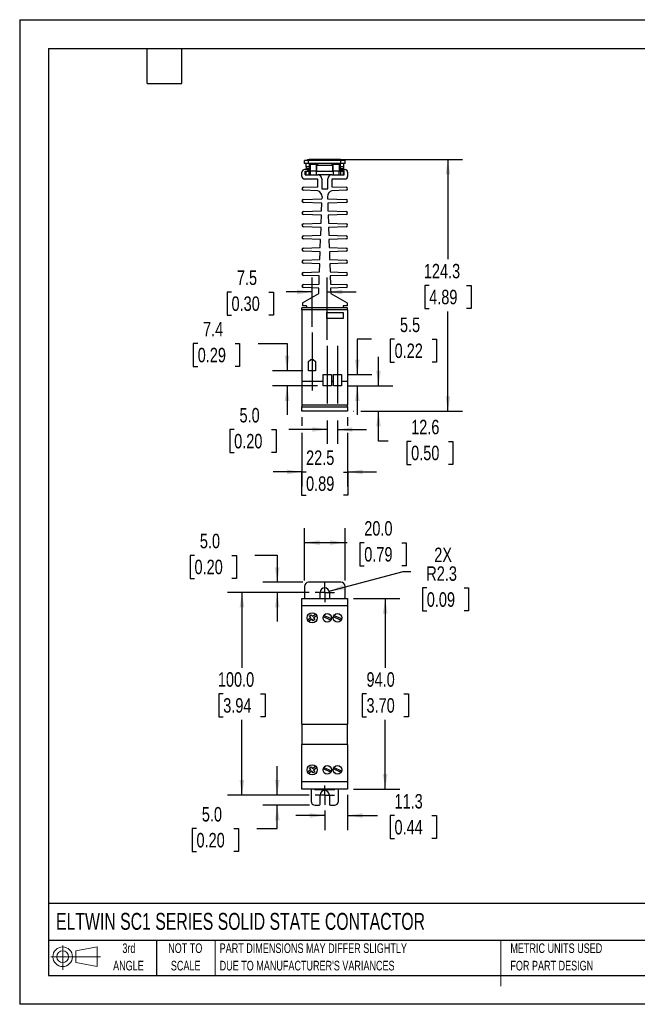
# Model space of a CAD drawing. Header units: millimetres. Extents: x 0 to 629, y 0 to 486.
# Tile 1 of 2: x 0 to 305, y 0 to 486. Entities that reach past the tile are written whole.
import ezdxf

# ---------------------------------------------------------------- set-up
doc = ezdxf.new("R2010")
doc.units = ezdxf.units.MM
doc.header["$LTSCALE"] = 2.25
doc.linetypes.add('CENTERX2', pattern=[20.32, 12.7, -2.54, 2.54, -2.54])
doc.layers.add('CENTER', color=40, linetype='CENTERX2')
doc.layers.add('SLD-DEFPOINTS', color=7, linetype='Continuous')
doc.layers.add('DIMENSIONS', color=140, linetype='Continuous', lineweight=25)
doc.layers.add('TEXT', color=140, linetype='Continuous', lineweight=25)
doc.styles.add('SLDTEXTSTYLE0', font='TXT', dxfattribs={"width": 0.7})
doc.styles.add('SLDTEXTSTYLE2', font='TXT', dxfattribs={"width": 0.75})
doc.dimstyles.new('SLDDIMSTYLE0', dxfattribs={"dimtxt": 7.14375, "dimasz": 7.4295, "dimexe": 0, "dimexo": 0.0625, "dimgap": 1.785937, "dimtad": 0, "dimtih": 1, "dimtoh": 1, "dimdec": 1, "dimrnd": 1e-09, "dimzin": 12, "dimdsep": 46, "dimtxsty": 'SLDTEXTSTYLE2', "dimsah": 1, "dimcen": 0, "dimadec": 0, "dimazin": 3, "dimtfac": 1, "dimtdec": 1, "dimtofl": 0, "dimtmove": 0, "dimatfit": 3, "dimfxl": 0, "dimfrac": 2, "dimtolj": 1, "dimtzin": 12, "dimarcsym": 0})
doc.dimstyles.new('SLDDIMSTYLE1', dxfattribs={"dimtxt": 7.14375, "dimasz": 7.4295, "dimexe": 0, "dimexo": 0.0625, "dimgap": 1.785937, "dimtad": 0, "dimtih": 1, "dimtoh": 1, "dimdec": 1, "dimrnd": 1e-09, "dimzin": 4, "dimdsep": 46, "dimtxsty": 'SLDTEXTSTYLE2', "dimsah": 1, "dimcen": 0.09, "dimadec": 0, "dimazin": 1, "dimtfac": 1, "dimtdec": 1, "dimtofl": 0, "dimtmove": 0, "dimatfit": 3, "dimfxl": 0, "dimfrac": 2, "dimtolj": 1, "dimtzin": 12, "dimarcsym": 0})
doc.dimstyles.new('SLDDIMSTYLE2', dxfattribs={"dimtxt": 7.14375, "dimasz": 7.4295, "dimexe": 0, "dimexo": 0.0625, "dimgap": 1.785937, "dimtad": 0, "dimtih": 1, "dimtoh": 1, "dimdec": 1, "dimrnd": 1e-09, "dimzin": 4, "dimdsep": 46, "dimtxsty": 'SLDTEXTSTYLE2', "dimsah": 1, "dimcen": 0.09, "dimadec": 0, "dimazin": 1, "dimtfac": 1, "dimtdec": 1, "dimtmove": 0, "dimatfit": 0, "dimfxl": 0, "dimfrac": 2, "dimtolj": 1, "dimtzin": 12, "dimarcsym": 0})
doc.dimstyles.new('SLDDIMSTYLE3', dxfattribs={"dimtxt": 7.14375, "dimasz": 7.4295, "dimexe": 0, "dimexo": 0.0625, "dimgap": 1.785937, "dimtad": 0, "dimtih": 1, "dimtoh": 1, "dimdec": 1, "dimrnd": 1e-09, "dimzin": 12, "dimdsep": 46, "dimtxsty": 'SLDTEXTSTYLE2', "dimsah": 1, "dimcen": 0.09, "dimadec": 0, "dimazin": 3, "dimtfac": 1, "dimtdec": 1, "dimtmove": 0, "dimatfit": 0, "dimfxl": 0, "dimfrac": 2, "dimtolj": 1, "dimtzin": 12, "dimarcsym": 0})
doc.dimstyles.new('SLDDIMSTYLE5', dxfattribs={"dimtxt": 7.14375, "dimasz": 7.4295, "dimexe": 0, "dimexo": 0.0625, "dimgap": 1.785937, "dimtad": 0, "dimtih": 1, "dimtoh": 1, "dimdec": 1, "dimrnd": 1e-09, "dimzin": 12, "dimdsep": 46, "dimtxsty": 'SLDTEXTSTYLE2', "dimsah": 1, "dimcen": 0.09, "dimadec": 0, "dimazin": 3, "dimtfac": 1, "dimtdec": 1, "dimtofl": 0, "dimtmove": 0, "dimatfit": 3, "dimfxl": 0, "dimfrac": 2, "dimtolj": 1, "dimtzin": 12, "dimarcsym": 0})

# ---------------------------------------------------------------- blocks, each defined once
blk = doc.blocks.new('Block11')
at = {"color": 7, "linetype": 'Continuous', "lineweight": 18}
for p, q in [((5.82, 11.95), (5.82, 0)), ((12.33, 9.38), (22.89, 11.32)), ((22.89, 11.32), (22.89, 1.65)), ((0, 6.48), (24.47, 6.48)), ((12.33, 3.59), (12.33, 9.38)), ((12.33, 3.59), (22.89, 1.65))]:
    blk.add_line(p, q, dxfattribs=at)
for radius in [4.84, 2.89]:
    blk.add_circle((5.82, 6.48), radius, dxfattribs=at)
blk = doc.blocks.new('Block12')
at = {"layer": 'SLD-DEFPOINTS'}
blk.add_blockref('Block11', (0, 0), dxfattribs=at)
blk = doc.blocks.new('SW_NOTE_0_2')
at = {"layer": 'TEXT', "color": 0, "linetype": 'CENTERX2', "lineweight": 18, "char_height": 4.7625, "attachment_point": 1, "style": 'SLDTEXTSTYLE0'}
for s, insert in [('PART DIMENSIONS MAY DIFFER SLIGHTLY', (0, 6.14)), ("DUE TO MANUFACTURER'S VARIANCES", (0, -2.46))]:
    blk.add_mtext(s, dxfattribs=dict(at, insert=insert))
blk = doc.blocks.new('SW_NOTE_0_3')
at = {"layer": 'TEXT', "color": 0, "linetype": 'CENTERX2', "lineweight": 18, "char_height": 4.762, "attachment_point": 2, "style": 'SLDTEXTSTYLE0'}
for s, insert in [('NOT TO', (11.83, 6.14)), ('SCALE', (12.05, -2.46))]:
    blk.add_mtext(s, dxfattribs=dict(at, insert=insert))
blk = doc.blocks.new('SW_NOTE_0_4')
at = {"layer": 'TEXT', "color": 0, "linetype": 'CENTERX2', "lineweight": 18, "char_height": 4.762, "attachment_point": 2, "style": 'SLDTEXTSTYLE0'}
for s, insert in [('3rd', (5.21, 6.14)), ('ANGLE', (4.99, -2.46))]:
    blk.add_mtext(s, dxfattribs=dict(at, insert=insert))
blk = doc.blocks.new('SW_NOTE_0_5')
at = {"layer": 'TEXT', "color": 0, "linetype": 'CENTERX2', "lineweight": 18, "char_height": 4.7625, "attachment_point": 1, "style": 'SLDTEXTSTYLE0'}
for s, insert in [('METRIC UNITS USED', (0, 6.14)), ('FOR PART DESIGN', (0, -2.46))]:
    blk.add_mtext(s, dxfattribs=dict(at, insert=insert))
blk = doc.blocks.new('_D')
at = {"layer": 'DIMENSIONS'}
for p, q in [((152.7, 203.81), (189.29, 213.61)), ((189.29, 213.61), (192.93, 213.61)), ((200.85, 205.42), (198.67, 205.42)), ((198.67, 205.42), (198.67, 194.08)), ((219.33, 205.42), (221.5, 205.42)), ((221.5, 205.42), (221.5, 194.08)), ((198.67, 194.08), (200.85, 194.08)), ((221.5, 194.08), (219.33, 194.08))]:
    blk.add_line(p, q, dxfattribs=at)
blk.add_solid([(152.7, 203.81), (160.17, 204.62), (159.58, 206.83)], dxfattribs=at)
at = {"layer": 'DIMENSIONS', "char_height": 7.144, "attachment_point": 1, "style": 'SLDTEXTSTYLE2'}
for s, insert in [('2X', (204.55, 225.32)), ('R2.3', (200.6, 216.08)), ('0.09', (200.85, 203.29))]:
    blk.add_mtext(s, dxfattribs=dict(at, insert=insert))
blk = doc.blocks.new('_D_1')
at = {"layer": 'DIMENSIONS'}
for p, q in [((140.53, 209.08), (140.53, 234.93)), ((160.53, 209.08), (160.53, 234.93)), ((140.53, 227.79), (160.53, 227.79)), ((160.53, 227.79), (161.57, 227.79)), ((170.01, 227.73), (167.84, 227.73)), ((167.84, 227.73), (167.84, 216.39)), ((188.49, 227.73), (190.66, 227.73)), ((190.66, 227.73), (190.66, 216.39)), ((167.84, 216.39), (170.01, 216.39)), ((190.66, 216.39), (188.49, 216.39))]:
    blk.add_line(p, q, dxfattribs=at)
for points in [[(140.53, 227.79), (147.96, 226.65), (147.96, 228.93)], [(160.53, 227.79), (153.1, 228.93), (153.1, 226.65)]]:
    blk.add_solid(points, dxfattribs=at)
at = {"layer": 'DIMENSIONS', "char_height": 7.144, "attachment_point": 1, "style": 'SLDTEXTSTYLE2'}
for s, insert in [('20.0', (170.01, 238.39)), ('0.79', (170.01, 225.6))]:
    blk.add_mtext(s, dxfattribs=dict(at, insert=insert))
blk = doc.blocks.new('_D_2')
at = {"layer": 'DIMENSIONS'}
for p, q in [((86.26, 221.49), (84.08, 221.49)), ((84.08, 221.49), (84.08, 210.15)), ((104.73, 221.49), (106.91, 221.49)), ((106.91, 221.49), (106.91, 210.15)), ((116.07, 221.55), (127.09, 221.55)), ((127.09, 221.55), (127.09, 208.22)), ((84.08, 210.15), (86.26, 210.15)), ((106.91, 210.15), (104.73, 210.15)), ((139.67, 208.22), (119.94, 208.22)), ((142.88, 203.22), (119.94, 203.22)), ((127.09, 203.22), (127.09, 188.94))]:
    blk.add_line(p, q, dxfattribs=at)
for points in [[(127.09, 208.22), (128.23, 215.65), (125.95, 215.65)], [(127.09, 203.22), (125.95, 195.79), (128.23, 195.79)]]:
    blk.add_solid(points, dxfattribs=at)
at = {"layer": 'DIMENSIONS', "char_height": 7.144, "attachment_point": 1, "style": 'SLDTEXTSTYLE2'}
for s, insert in [('5.0', (88.9, 232.15)), ('0.20', (86.26, 219.36))]:
    blk.add_mtext(s, dxfattribs=dict(at, insert=insert))
blk = doc.blocks.new('_D_3')
at = {"layer": 'DIMENSIONS'}
for p, q in [((142.88, 203.22), (102.51, 203.22)), ((109.66, 203.22), (109.66, 166.07)), ((100.42, 153.17), (98.24, 153.17)), ((98.24, 153.17), (98.24, 141.83)), ((118.89, 153.17), (121.07, 153.17)), ((121.07, 153.17), (121.07, 141.83)), ((98.24, 141.83), (100.42, 141.83)), ((121.07, 141.83), (118.89, 141.83)), ((109.66, 103.22), (109.66, 140.38)), ((142.88, 103.22), (102.51, 103.22))]:
    blk.add_line(p, q, dxfattribs=at)
for points in [[(109.66, 203.22), (108.51, 195.79), (110.8, 195.79)], [(109.66, 103.22), (110.8, 110.65), (108.51, 110.65)]]:
    blk.add_solid(points, dxfattribs=at)
at = {"layer": 'DIMENSIONS', "char_height": 7.144, "attachment_point": 1, "style": 'SLDTEXTSTYLE2'}
for s, insert in [('100.0', (97.78, 163.83)), ('3.94', (100.42, 151.04))]:
    blk.add_mtext(s, dxfattribs=dict(at, insert=insert))
blk = doc.blocks.new('_D_4')
at = {"layer": 'DIMENSIONS'}
for p, q in [((127.09, 103.22), (127.09, 117.51)), ((142.88, 103.22), (119.94, 103.22)), ((142.92, 98.22), (119.94, 98.22)), ((127.09, 86.74), (127.09, 98.22)), ((87.23, 86.69), (85.06, 86.69)), ((85.06, 86.69), (85.06, 75.35)), ((105.71, 86.69), (107.89, 86.69)), ((107.89, 86.69), (107.89, 75.35)), ((117.05, 86.74), (127.09, 86.74)), ((85.06, 75.35), (87.23, 75.35)), ((107.89, 75.35), (105.71, 75.35))]:
    blk.add_line(p, q, dxfattribs=at)
for points in [[(127.09, 103.22), (128.23, 110.65), (125.95, 110.65)], [(127.09, 98.22), (125.95, 90.79), (128.23, 90.79)]]:
    blk.add_solid(points, dxfattribs=at)
at = {"layer": 'DIMENSIONS', "char_height": 7.144, "attachment_point": 1, "style": 'SLDTEXTSTYLE2'}
for s, insert in [('5.0', (89.87, 97.35)), ('0.20', (87.23, 84.56))]:
    blk.add_mtext(s, dxfattribs=dict(at, insert=insert))
blk = doc.blocks.new('_D_5')
at = {"layer": 'DIMENSIONS'}
for p, q in [((161.78, 103.37), (161.78, 86)), ((150.53, 93.14), (136.24, 93.14)), ((150.53, 95.58), (150.53, 86)), ((161.78, 93.14), (176.49, 93.14)), ((184.93, 93.09), (182.75, 93.09)), ((182.75, 93.09), (182.75, 81.75)), ((203.4, 93.09), (205.58, 93.09)), ((205.58, 93.09), (205.58, 81.75)), ((182.75, 81.75), (184.93, 81.75)), ((205.58, 81.75), (203.4, 81.75))]:
    blk.add_line(p, q, dxfattribs=at)
for points in [[(150.53, 93.14), (143.1, 94.29), (143.1, 92)], [(161.78, 93.14), (169.21, 92), (169.21, 94.29)]]:
    blk.add_solid(points, dxfattribs=at)
at = {"layer": 'DIMENSIONS', "char_height": 7.144, "attachment_point": 1, "style": 'SLDTEXTSTYLE2'}
for s, insert in [('11.3', (184.93, 103.75)), ('0.44', (184.93, 90.96))]:
    blk.add_mtext(s, dxfattribs=dict(at, insert=insert))
blk = doc.blocks.new('_D_6')
at = {"layer": 'DIMENSIONS'}
for p, q in [((164.63, 200.22), (187.49, 200.22)), ((180.34, 200.22), (180.34, 166.07)), ((171.11, 153.17), (168.93, 153.17)), ((168.93, 153.17), (168.93, 141.83)), ((189.58, 153.17), (191.76, 153.17)), ((191.76, 153.17), (191.76, 141.83)), ((168.93, 141.83), (171.11, 141.83)), ((191.76, 141.83), (189.58, 141.83)), ((180.34, 106.22), (180.34, 140.38)), ((164.63, 106.22), (187.49, 106.22))]:
    blk.add_line(p, q, dxfattribs=at)
for points in [[(180.34, 200.22), (179.2, 192.79), (181.49, 192.79)], [(180.34, 106.22), (181.49, 113.65), (179.2, 113.65)]]:
    blk.add_solid(points, dxfattribs=at)
at = {"layer": 'DIMENSIONS', "char_height": 7.144, "attachment_point": 1, "style": 'SLDTEXTSTYLE2'}
for s, insert in [('94.0', (171.11, 163.83)), ('3.70', (171.11, 151.04))]:
    blk.add_mtext(s, dxfattribs=dict(at, insert=insert))
blk = doc.blocks.new('SW_CENTERMARKSYMBOL_0')
at = {"layer": 'CENTER', "color": 0}
for p, q in [((-2.54, 0), (-4.79, 0)), ((0, 0), (-2.54, 0)), ((0, 2.54), (0, 4.79)), ((0, 0), (0, 2.54)), ((0, 0), (0, -2.54)), ((0, 0), (2.54, 0)), ((2.54, 0), (4.79, 0)), ((0, -2.54), (0, -4.79))]:
    blk.add_line(p, q, dxfattribs=at)
blk = doc.blocks.new('SW_CENTERMARKSYMBOL_1')
at = {"layer": 'CENTER', "color": 0}
for p, q in [((-2.54, 0), (-4.79, 0)), ((0, 0), (-2.54, 0)), ((0, 2.54), (0, 4.79)), ((0, 0), (0, 2.54)), ((0, 0), (0, -2.54)), ((0, 0), (2.54, 0)), ((2.54, 0), (4.79, 0)), ((0, -2.54), (0, -4.79))]:
    blk.add_line(p, q, dxfattribs=at)
blk = doc.blocks.new('_D_7')
at = {"layer": 'DIMENSIONS'}
for p, q in [((139.28, 289.7), (139.28, 285.33)), ((161.78, 289.7), (161.78, 285.33)), ((139.28, 281.9), (139.28, 255.53)), ((161.78, 281.9), (161.78, 255.53)), ((139.28, 262.67), (124.99, 262.67)), ((141.29, 262.61), (139.11, 262.61)), ((139.11, 262.61), (139.11, 251.27)), ((159.76, 262.61), (161.94, 262.61)), ((161.78, 262.67), (176.06, 262.67)), ((161.94, 262.61), (161.94, 251.27)), ((139.11, 251.27), (141.29, 251.27)), ((161.94, 251.27), (159.76, 251.27))]:
    blk.add_line(p, q, dxfattribs=at)
for points in [[(139.28, 262.67), (131.85, 263.81), (131.85, 261.53)], [(161.78, 262.67), (169.21, 261.53), (169.21, 263.81)]]:
    blk.add_solid(points, dxfattribs=at)
at = {"layer": 'DIMENSIONS', "char_height": 7.144, "attachment_point": 1, "style": 'SLDTEXTSTYLE2'}
for s, insert in [('22.5', (141.29, 273.27)), ('0.89', (141.29, 260.48))]:
    blk.add_mtext(s, dxfattribs=dict(at, insert=insert))
blk = doc.blocks.new('_D_8')
at = {"layer": 'DIMENSIONS'}
for p, q in [((87.83, 326.02), (85.66, 326.02)), ((85.66, 326.02), (85.66, 314.68)), ((106.31, 326.02), (108.48, 326.02)), ((108.48, 326.02), (108.48, 314.68)), ((117.65, 326.08), (131.94, 326.08)), ((131.94, 326.08), (131.94, 312.56)), ((85.66, 314.68), (87.83, 314.68)), ((108.48, 314.68), (106.31, 314.68)), ((139.67, 312.56), (124.79, 312.56)), ((146.92, 305.16), (124.79, 305.16)), ((131.94, 305.16), (131.94, 290.87))]:
    blk.add_line(p, q, dxfattribs=at)
for points in [[(131.94, 312.56), (133.08, 319.99), (130.79, 319.99)], [(131.94, 305.16), (130.79, 297.73), (133.08, 297.73)]]:
    blk.add_solid(points, dxfattribs=at)
at = {"layer": 'DIMENSIONS', "char_height": 7.144, "attachment_point": 1, "style": 'SLDTEXTSTYLE2'}
for s, insert in [('7.4', (90.47, 336.68)), ('0.29', (87.83, 323.89))]:
    blk.add_mtext(s, dxfattribs=dict(at, insert=insert))
blk = doc.blocks.new('_D_9')
at = {"layer": 'DIMENSIONS'}
for p, q in [((151.78, 288.01), (151.78, 276.47)), ((156.78, 288.01), (156.78, 276.47)), ((105.82, 283.56), (103.65, 283.56)), ((103.65, 283.56), (103.65, 272.22)), ((124.3, 283.56), (126.47, 283.56)), ((126.47, 283.56), (126.47, 272.22)), ((151.78, 283.61), (132.74, 283.61)), ((156.78, 283.61), (171.06, 283.61)), ((103.65, 272.22), (105.82, 272.22)), ((126.47, 272.22), (124.3, 272.22))]:
    blk.add_line(p, q, dxfattribs=at)
for points in [[(151.78, 283.61), (144.35, 284.76), (144.35, 282.47)], [(156.78, 283.61), (164.21, 282.47), (164.21, 284.76)]]:
    blk.add_solid(points, dxfattribs=at)
at = {"layer": 'DIMENSIONS', "char_height": 7.144, "attachment_point": 1, "style": 'SLDTEXTSTYLE2'}
for s, insert in [('5.0', (108.46, 294.22)), ('0.20', (105.82, 281.43))]:
    blk.add_mtext(s, dxfattribs=dict(at, insert=insert))
blk = doc.blocks.new('_D_10')
at = {"layer": 'DIMENSIONS'}
for p, q in [((144.28, 334.24), (144.28, 358.59)), ((151.78, 327.8), (151.78, 358.59)), ((104.52, 351.39), (102.34, 351.39)), ((102.34, 351.39), (102.34, 340.05)), ((122.99, 351.39), (125.17, 351.39)), ((125.17, 351.39), (125.17, 340.05)), ((144.28, 351.44), (131.43, 351.44)), ((151.78, 351.44), (166.06, 351.44)), ((102.34, 340.05), (104.52, 340.05)), ((125.17, 340.05), (122.99, 340.05))]:
    blk.add_line(p, q, dxfattribs=at)
for points in [[(144.28, 351.44), (136.85, 352.59), (136.85, 350.3)], [(151.78, 351.44), (159.21, 350.3), (159.21, 352.59)]]:
    blk.add_solid(points, dxfattribs=at)
at = {"layer": 'DIMENSIONS', "char_height": 7.144, "attachment_point": 1, "style": 'SLDTEXTSTYLE2'}
for s, insert in [('7.5', (107.16, 362.05)), ('0.30', (104.52, 349.26))]:
    blk.add_mtext(s, dxfattribs=dict(at, insert=insert))
blk = doc.blocks.new('_D_11')
at = {"layer": 'DIMENSIONS'}
for p, q in [((158.38, 416.87), (218.42, 416.87)), ((211.28, 416.87), (211.28, 367.56)), ((202.04, 354.66), (199.86, 354.66)), ((199.86, 354.66), (199.86, 343.32)), ((220.51, 354.66), (222.69, 354.66)), ((222.69, 354.66), (222.69, 343.32)), ((199.86, 343.32), (202.04, 343.32)), ((211.28, 292.56), (211.28, 341.87)), ((222.69, 343.32), (220.51, 343.32)), ((164.63, 292.56), (164.87, 292.56)), ((168.3, 292.56), (218.42, 292.56))]:
    blk.add_line(p, q, dxfattribs=at)
for points in [[(211.28, 416.87), (210.13, 409.45), (212.42, 409.45)], [(211.28, 292.56), (212.42, 299.99), (210.13, 299.99)]]:
    blk.add_solid(points, dxfattribs=at)
at = {"layer": 'DIMENSIONS', "char_height": 7.144, "attachment_point": 1, "style": 'SLDTEXTSTYLE2'}
for s, insert in [('124.3', (199.4, 365.32)), ('4.89', (202.04, 352.53))]:
    blk.add_mtext(s, dxfattribs=dict(at, insert=insert))
blk = doc.blocks.new('_D_12')
at = {"layer": 'DIMENSIONS'}
for p, q in [((177.03, 305.16), (177.03, 319.45)), ((161.63, 305.16), (184.18, 305.16)), ((164.63, 292.56), (164.87, 292.56)), ((168.3, 292.56), (184.18, 292.56)), ((177.03, 277.79), (177.03, 292.56)), ((181.8, 277.79), (177.03, 277.79)), ((193.14, 277.73), (190.97, 277.73)), ((190.97, 277.73), (190.97, 266.39)), ((211.62, 277.73), (213.79, 277.73)), ((213.79, 277.73), (213.79, 266.39)), ((190.97, 266.39), (193.14, 266.39)), ((213.79, 266.39), (211.62, 266.39))]:
    blk.add_line(p, q, dxfattribs=at)
for points in [[(177.03, 305.16), (178.18, 312.59), (175.89, 312.59)], [(177.03, 292.56), (175.89, 285.13), (178.18, 285.13)]]:
    blk.add_solid(points, dxfattribs=at)
at = {"layer": 'DIMENSIONS', "char_height": 7.144, "attachment_point": 1, "style": 'SLDTEXTSTYLE2'}
for s, insert in [('12.6', (193.14, 288.39)), ('0.50', (193.14, 275.6))]:
    blk.add_mtext(s, dxfattribs=dict(at, insert=insert))
blk = doc.blocks.new('_D_13')
at = {"layer": 'DIMENSIONS'}
for p, q in [((173.64, 328.2), (166.58, 328.2)), ((166.58, 328.2), (166.58, 310.66)), ((184.98, 328.15), (182.8, 328.15)), ((182.8, 328.15), (182.8, 316.81)), ((203.45, 328.15), (205.63, 328.15)), ((205.63, 328.15), (205.63, 316.81)), ((182.8, 316.81), (184.98, 316.81)), ((205.63, 316.81), (203.45, 316.81)), ((161.63, 310.66), (173.72, 310.66)), ((161.63, 305.16), (173.72, 305.16)), ((166.58, 305.16), (166.58, 290.87))]:
    blk.add_line(p, q, dxfattribs=at)
for points in [[(166.58, 310.66), (167.72, 318.09), (165.44, 318.09)], [(166.58, 305.16), (165.44, 297.73), (167.72, 297.73)]]:
    blk.add_solid(points, dxfattribs=at)
at = {"layer": 'DIMENSIONS', "char_height": 7.144, "attachment_point": 1, "style": 'SLDTEXTSTYLE2'}
for s, insert in [('5.5', (187.62, 338.81)), ('0.22', (184.98, 326.02))]:
    blk.add_mtext(s, dxfattribs=dict(at, insert=insert))

msp = doc.modelspace()

# ---------------------------------------------------------------- linework, layer by layer
at = {"color": 7, "linetype": 'Continuous'}
for p, q in [((0.01, 485.78), (0.01, 0.01)), ((0.01, 485.78), (628.66, 485.78)), ((628.66, 0.01), (0.01, 0.01))]:
    msp.add_line(p, q, dxfattribs=at)
for p, q in [((140.53, 414.81), (140.53, 416.31)), ((142.53, 416.31), (140.53, 416.31)), ((142.53, 414.81), (140.53, 414.81)), ((141.28, 413.21), (141.28, 414.81)), ((142.78, 413.21), (141.28, 413.21)), ((141.28, 413.21), (141.28, 412.21)), ((142.53, 414.81), (142.53, 416.31)), ((158.53, 416.31), (142.53, 416.31)), ((158.53, 414.81), (142.53, 414.81)), ((144.28, 416.81), (142.78, 416.81)), ((142.78, 416.81), (142.78, 416.31)), ((142.78, 414.81), (142.78, 411.31)), ((143.43, 414.35), (143.43, 414.81)), ((146.43, 414.35), (143.43, 414.35)), ((143.43, 411.13), (143.43, 414.35)), ((144.28, 416.81), (144.28, 416.31)), ((145.53, 416.81), (144.28, 416.81)), ((147.03, 416.87), (145.53, 416.87)), ((145.53, 416.87), (145.53, 416.31)), ((146.43, 414.81), (146.43, 414.35)), ((146.43, 411.13), (146.43, 414.35)), ((146.43, 414.23), (147.03, 414.23)), ((147.03, 414.08), (146.43, 414.08)), ((147.03, 413.84), (146.43, 413.84)), ((146.53, 413.81), (146.53, 410.81)), ((154.53, 413.81), (146.53, 413.81)), ((147.03, 416.31), (147.03, 416.87)), ((154.03, 416.81), (147.03, 416.81)), ((147.03, 414.23), (147.03, 414.81)), ((147.03, 414.08), (147.03, 414.23)), ((147.03, 413.84), (147.03, 414.08)), ((147.03, 413.81), (147.03, 413.84)), ((155.53, 416.87), (154.03, 416.87)), ((154.03, 416.87), (154.03, 416.31)), ((154.03, 414.81), (154.03, 414.23)), ((154.03, 414.23), (154.03, 414.08)), ((154.03, 414.23), (154.63, 414.23)), ((154.03, 414.08), (154.03, 413.84)), ((154.63, 414.08), (154.03, 414.08)), ((154.03, 413.84), (154.03, 413.81)), ((154.63, 413.84), (154.03, 413.84)), ((154.53, 410.81), (154.53, 413.81)), ((154.63, 414.35), (154.63, 414.81)), ((157.63, 414.35), (154.63, 414.35)), ((154.63, 411.13), (154.63, 414.35)), ((155.53, 416.31), (155.53, 416.87)), ((156.78, 416.81), (155.53, 416.81)), ((158.28, 416.81), (156.78, 416.81)), ((156.78, 416.81), (156.78, 416.31)), ((157.63, 414.81), (157.63, 414.35)), ((157.63, 414.35), (157.63, 411.13)), ((158.28, 416.81), (158.28, 416.31)), ((158.28, 411.31), (158.28, 414.81)), ((159.78, 413.21), (158.28, 413.21)), ((158.53, 414.81), (158.53, 416.31)), ((160.53, 416.31), (158.53, 416.31)), ((160.53, 414.81), (158.53, 414.81)), ((159.78, 414.81), (159.78, 413.21)), ((159.78, 413.21), (159.78, 412.21)), ((160.53, 414.81), (160.53, 416.31)), ((139.28, 408.36), (139.28, 410.61)), ((142.13, 411.86), (140.53, 411.86)), ((140.93, 411.01), (142.13, 411.01)), ((140.93, 409.31), (140.93, 411.01)), ((140.93, 409.31), (147.03, 409.31)), ((142.78, 412.21), (141.28, 412.21)), ((141.28, 411.86), (141.28, 412.21)), ((141.28, 410.91), (141.28, 411.01)), ((142.78, 410.91), (141.28, 410.91)), ((141.28, 410.91), (141.28, 410.81)), ((141.28, 409.31), (141.28, 410.81)), ((142.78, 410.81), (141.28, 410.81)), ((142.13, 411.01), (142.13, 411.86)), ((142.78, 411.71), (142.13, 411.71)), ((142.13, 411.39), (142.78, 411.39)), ((142.78, 410.81), (142.78, 411.25)), ((142.78, 411.25), (142.78, 411.25)), ((142.78, 409.31), (142.78, 410.81)), ((143.43, 410.81), (142.78, 410.81)), ((146.43, 411.13), (143.43, 411.13)), ((143.43, 409.31), (143.43, 411.13)), ((146.43, 411.25), (146.53, 411.25)), ((146.43, 409.31), (146.43, 411.13)), ((154.63, 410.81), (146.43, 410.81)), ((154.03, 409.31), (147.03, 409.31)), ((154.03, 409.31), (160.13, 409.31)), ((154.53, 411.25), (154.63, 411.25)), ((157.63, 411.13), (154.63, 411.13)), ((154.63, 411.13), (154.63, 409.31)), ((157.63, 409.31), (157.63, 411.13)), ((158.28, 410.81), (157.63, 410.81)), ((159.78, 412.21), (158.28, 412.21)), ((158.93, 411.71), (158.28, 411.71)), ((158.28, 411.39), (158.93, 411.39)), ((158.28, 411.25), (158.28, 411.25)), ((159.78, 410.91), (158.28, 410.91)), ((158.28, 410.81), (158.28, 409.31)), ((159.78, 410.81), (158.28, 410.81)), ((158.93, 411.01), (158.93, 411.86)), ((158.93, 411.86), (160.53, 411.86)), ((160.13, 411.01), (158.93, 411.01)), ((159.78, 412.21), (159.78, 411.86)), ((159.78, 411.01), (159.78, 410.91)), ((159.78, 410.91), (159.78, 410.81)), ((159.78, 409.31), (159.78, 410.81)), ((160.13, 409.31), (160.13, 411.01)), ((161.78, 410.61), (161.78, 408.36)), ((140, 403.11), (147.03, 403.35)), ((147.03, 407.11), (140.53, 407.11)), ((147.03, 403.35), (147.03, 407.11)), ((149.03, 407.31), (149.03, 402.31)), ((152.03, 402.31), (152.03, 407.31)), ((160.53, 407.11), (154.03, 407.11)), ((154.03, 407.11), (154.03, 403.35)), ((154.03, 403.35), (161.05, 403.11)), ((147.03, 401.36), (140, 401.61)), ((149.03, 402.31), (152.03, 402.31)), ((149.19, 398.38), (149.16, 397.43)), ((151.86, 398.38), (151.89, 397.43)), ((161.05, 401.61), (154.03, 401.36)), ((140, 397.11), (149.16, 397.43)), ((149.09, 395.29), (140, 395.61)), ((148.95, 391.42), (149.09, 395.29)), ((151.89, 397.43), (161.05, 397.11)), ((161.05, 395.61), (151.97, 395.29)), ((151.97, 395.29), (152.1, 391.42)), ((140, 391.11), (148.95, 391.42)), ((148.88, 389.3), (140, 389.61)), ((148.74, 385.41), (148.88, 389.3)), ((152.1, 391.42), (161.05, 391.11)), ((161.05, 389.61), (152.18, 389.3)), ((152.18, 389.3), (152.31, 385.41)), ((140, 385.11), (148.74, 385.41)), ((152.31, 385.41), (161.05, 385.11)), ((148.67, 383.31), (140, 383.61)), ((140, 379.11), (148.53, 379.41)), ((148.53, 379.41), (148.67, 383.31)), ((161.05, 383.61), (152.39, 383.31)), ((152.39, 383.31), (152.52, 379.41)), ((152.52, 379.41), (161.05, 379.11)), ((148.46, 377.31), (140, 377.61)), ((148.32, 373.4), (148.46, 377.31)), ((161.05, 377.61), (152.6, 377.31)), ((152.6, 377.31), (152.73, 373.4)), ((140, 373.11), (148.32, 373.4)), ((148.25, 371.32), (140, 371.61)), ((148.11, 367.39), (148.25, 371.32)), ((152.73, 373.4), (161.05, 373.11)), ((161.05, 371.61), (152.81, 371.32)), ((152.81, 371.32), (152.94, 367.39)), ((140, 367.11), (148.11, 367.39)), ((148.04, 365.33), (140, 365.61)), ((147.9, 361.38), (148.04, 365.33)), ((152.94, 367.39), (161.05, 367.11)), ((161.05, 365.61), (153.02, 365.33)), ((153.02, 365.33), (153.15, 361.38)), ((140, 361.11), (147.9, 361.38)), ((147.83, 359.34), (140, 359.61)), ((153.15, 361.38), (161.05, 361.11)), ((161.05, 359.61), (153.23, 359.34)), ((140, 355.11), (147.69, 355.38)), ((147.69, 355.38), (147.83, 359.34)), ((153.23, 359.34), (153.36, 355.38)), ((153.36, 355.38), (161.05, 355.11)), ((139.53, 346.06), (147.53, 350.68)), ((147.62, 353.34), (140, 353.61)), ((147.53, 350.68), (147.62, 353.34)), ((161.05, 353.61), (153.43, 353.34)), ((153.43, 353.34), (153.53, 350.68)), ((153.53, 350.68), (161.53, 346.06)), ((139.53, 346.06), (139.53, 344.56)), ((161.53, 346.06), (161.53, 344.56)), ((161.78, 343.56), (139.28, 343.56)), ((139.28, 342.56), (139.28, 343.56)), ((161.78, 342.56), (139.28, 342.56)), ((139.28, 342.56), (139.28, 307.36)), ((141.53, 344.56), (139.53, 344.56)), ((141.53, 344.56), (141.53, 343.56)), ((151.53, 338.36), (151.53, 341.36)), ((151.53, 341.36), (159.53, 341.36)), ((161.53, 344.56), (159.53, 344.56)), ((159.53, 344.56), (159.53, 343.56)), ((159.53, 341.36), (159.53, 338.36)), ((161.78, 342.56), (161.78, 343.56)), ((161.78, 342.56), (161.78, 307.36)), ((159.53, 338.36), (151.53, 338.36)), ((142.53, 317.09), (143.68, 318.06)), ((142.53, 312.56), (142.53, 317.09)), ((143.68, 318.06), (144.88, 318.06)), ((144.88, 318.06), (146.03, 317.09)), ((146.03, 317.09), (146.03, 312.56)), ((146.03, 312.56), (142.53, 312.56)), ((139.28, 307.36), (149.78, 307.36)), ((139.28, 307.36), (139.28, 295.56)), ((149.78, 310.66), (153.78, 310.66)), ((149.78, 307.36), (149.78, 310.66)), ((149.78, 305.16), (149.78, 307.36)), ((153.78, 310.66), (153.78, 307.36)), ((153.78, 307.36), (153.78, 305.16)), ((153.78, 307.36), (154.78, 307.36)), ((154.78, 310.66), (158.78, 310.66)), ((154.78, 307.36), (154.78, 310.66)), ((154.78, 305.16), (154.78, 307.36)), ((158.78, 310.66), (158.78, 307.36)), ((158.78, 307.36), (158.78, 305.16)), ((158.78, 307.36), (161.78, 307.36)), ((161.78, 307.36), (161.78, 295.56)), ((153.78, 305.16), (149.78, 305.16)), ((158.78, 305.16), (154.78, 305.16)), ((161.78, 295.56), (139.28, 295.56)), ((139.28, 295.56), (139.28, 294.7)), ((139.28, 294.7), (161.78, 294.7)), ((139.28, 292.56), (139.28, 294.7)), ((161.78, 292.56), (139.28, 292.56)), ((161.78, 294.7), (161.78, 295.56)), ((161.78, 294.7), (161.78, 292.56)), ((140.53, 206.22), (140.53, 200.82)), ((158.53, 208.22), (142.53, 208.22)), ((160.53, 200.82), (160.53, 206.22)), ((139.28, 196.52), (139.28, 200.22)), ((139.28, 200.22), (161.78, 200.22)), ((148.28, 200.22), (148.28, 203.22)), ((152.78, 203.22), (152.78, 200.22)), ((161.78, 200.22), (161.78, 196.52)), ((139.28, 138.22), (139.28, 196.52)), ((161.78, 196.52), (139.28, 196.52)), ((161.78, 196.52), (161.78, 138.22)), ((141.98, 189.73), (143.58, 190.85)), ((144.15, 190.03), (142.56, 188.91)), ((143.01, 191.67), (143.83, 192.24)), ((143.58, 190.85), (143.01, 191.67)), ((143.83, 192.24), (144.4, 191.42)), ((144.73, 189.21), (144.15, 190.03)), ((144.4, 191.42), (146, 192.54)), ((145.55, 189.78), (144.73, 189.21)), ((146.57, 191.72), (144.97, 190.6)), ((144.97, 190.6), (145.55, 189.78)), ((153.51, 189.54), (149.73, 191.17)), ((150.04, 191.91), (153.83, 190.27)), ((158.51, 189.54), (154.73, 191.17)), ((155.04, 191.91), (158.83, 190.27)), ((139.28, 138.22), (161.78, 138.22)), ((139.28, 138.22), (139.28, 128.22)), ((161.78, 128.22), (161.78, 138.22)), ((139.28, 109.92), (139.28, 128.22)), ((161.78, 128.22), (139.28, 128.22)), ((161.78, 128.22), (161.78, 109.92)), ((143.01, 116.67), (143.83, 117.24)), ((143.58, 115.85), (143.01, 116.67)), ((143.83, 117.24), (144.4, 116.42)), ((144.4, 116.42), (146, 117.54)), ((146.57, 116.72), (144.97, 115.6)), ((150.04, 116.91), (153.83, 115.27)), ((155.04, 116.91), (158.83, 115.27)), ((141.98, 114.73), (143.58, 115.85)), ((144.15, 115.03), (142.56, 113.91)), ((144.73, 114.21), (144.15, 115.03)), ((145.55, 114.78), (144.73, 114.21)), ((144.97, 115.6), (145.55, 114.78)), ((153.51, 114.54), (149.73, 116.17)), ((158.51, 114.54), (154.73, 116.17)), ((139.28, 109.92), (161.78, 109.92)), ((139.28, 106.22), (139.28, 109.92)), ((161.78, 109.92), (161.78, 106.22)), ((161.78, 106.22), (139.28, 106.22)), ((143.78, 106.22), (143.78, 100.22)), ((145.53, 106.22), (145.53, 106.02)), ((145.53, 106.02), (147.53, 106.02)), ((147.53, 106.02), (147.53, 106.22)), ((147.53, 106.02), (153.53, 106.02)), ((148.28, 98.72), (148.28, 103.22)), ((152.78, 103.22), (152.78, 98.72)), ((153.53, 106.02), (153.53, 106.22)), ((153.53, 106.02), (155.53, 106.02)), ((155.53, 106.02), (155.53, 106.22)), ((157.28, 100.22), (157.28, 106.22)), ((145.78, 98.22), (147.78, 98.22)), ((153.28, 98.22), (155.28, 98.22))]:
    msp.add_line(p, q)
at = {"color": 140, "linetype": 'Continuous', "lineweight": 18}
for p, q in [((96.38, 31.43), (96.38, 14.29)), ((237.34, 31.43), (237.34, 14.29)), ((237.34, 26.08), (237.34, 8.94))]:
    msp.add_line(p, q, dxfattribs=at)
at = {"flags": 128}
for points in [[(142.84, 410.81), (142.82, 410.92), (142.78, 411.31)], [(158.28, 411.31), (158.24, 410.92), (158.21, 410.81)], [(140.53, 200.82), (140.57, 200.43), (140.62, 200.22)], [(160.44, 200.22), (160.49, 200.43), (160.53, 200.82)]]:
    msp.add_lwpolyline(points, dxfattribs=at)
for centre, radius in [((144.28, 190.72), 2.5), ((151.78, 190.72), 2.1), ((156.78, 190.72), 2.1), ((144.28, 115.72), 2.5), ((151.78, 115.72), 2.1), ((156.78, 115.72), 2.1)]:
    msp.add_circle(centre, radius)
for centre, radius, start, end in [((142.88, 415.21), 1.6, 93.5833, 136.5675), ((158.18, 415.21), 1.6, 43.4325, 86.4167), ((140.53, 410.61), 1.25, 90, 180), ((140.53, 408.36), 1.25, 180, 270), ((147.03, 407.31), 2, 0, 90), ((154.03, 407.31), 2, 90, 180), ((160.53, 410.61), 1.25, 0, 90), ((160.53, 408.36), 1.25, 270, 0), ((140.03, 402.36), 0.75, 92, 268), ((146.2, 398.49), 3, 358, 73.893), ((154.86, 398.49), 3, 106.107, 182), ((161.03, 402.36), 0.75, 272, 88), ((140.03, 396.36), 0.75, 92, 268), ((161.03, 396.36), 0.75, 272, 88), ((140.03, 390.36), 0.75, 92, 268), ((161.03, 390.36), 0.75, 272, 88), ((140.03, 384.36), 0.75, 92, 268), ((161.03, 384.36), 0.75, 272, 88), ((140.03, 378.36), 0.75, 92, 268), ((161.03, 378.36), 0.75, 272, 88), ((140.03, 372.36), 0.75, 92, 268), ((161.03, 372.36), 0.75, 272, 88), ((140.03, 366.36), 0.75, 92, 268), ((161.03, 366.36), 0.75, 272, 88), ((140.03, 360.36), 0.75, 92, 268), ((161.03, 360.36), 0.75, 272, 88), ((140.03, 354.36), 0.75, 92, 268), ((161.03, 354.36), 0.75, 272, 88), ((142.53, 206.22), 2, 90, 180), ((150.53, 203.22), 2.25, 0, 180), ((158.53, 206.22), 2, 0, 90), ((150.53, 103.22), 2.25, 0, 180), ((145.78, 100.22), 2, 180, 270), ((147.78, 98.72), 0.5, 270, 0), ((153.28, 98.72), 0.5, 180, 270), ((155.28, 100.22), 2, 270, 0)]:
    msp.add_arc(centre, radius, start, end)
at = {"layer": 'CENTER'}
for p, q in [((144.28, 331.38), (144.28, 298.27)), ((151.78, 324.95), (151.78, 290.87)), ((156.78, 324.95), (156.78, 290.87))]:
    msp.add_line(p, q, dxfattribs=at)
at = {"layer": 'TEXT'}
for p, q in [((14.29, 471.49), (614.36, 471.49)), ((14.29, 471.49), (14.29, 14.29)), ((62.86, 454.34), (62.86, 471.49)), ((80.01, 454.34), (80.01, 471.49)), ((62.86, 454.34), (80.01, 454.34)), ((614.36, 49.78), (14.29, 49.78)), ((614.36, 31.43), (14.29, 31.43)), ((67.51, 31.43), (67.51, 14.29)), ((14.29, 14.29), (614.36, 14.29))]:
    msp.add_line(p, q, dxfattribs=at)

# ---------------------------------------------------------------- block references
at = {"layer": 'CENTER'}
for name, p in [('SW_CENTERMARKSYMBOL_0', (150.53, 203.22)), ('SW_CENTERMARKSYMBOL_1', (150.53, 103.22))]:
    msp.add_blockref(name, p, dxfattribs=at)
at = {"layer": 'SLD-DEFPOINTS'}
msp.add_blockref('Block12', (15.39, 17), dxfattribs=at)
at = {"layer": 'TEXT', "linetype": 'CENTERX2', "lineweight": 18}
for name, p in [('SW_NOTE_0_4', (48.67, 23.93)), ('SW_NOTE_0_3', (69.86, 23.93)), ('SW_NOTE_0_2', (98.67, 23.93)), ('SW_NOTE_0_5', (242.11, 23.93))]:
    msp.add_blockref(name, p, dxfattribs=at)

# ---------------------------------------------------------------- texts
at = {"layer": 'TEXT', "linetype": 'CENTERX2', "lineweight": 18, "insert": (17.92, 45.1), "char_height": 8.3344, "attachment_point": 1, "style": 'SLDTEXTSTYLE0'}
msp.add_mtext('ELTWIN SC1 SERIES SOLID STATE CONTACTOR', dxfattribs=at)

# ---------------------------------------------------------------- dimensions: what is measured, and where the dimension line sits
at = {"layer": 'DIMENSIONS'}
for base, p1, p2, dimstyle, picture, middle in [((211.28, 416.87), (161.78, 292.56), (155.53, 416.87), 'SLDDIMSTYLE5', '_D_11', (211.28, 354.72)), ((131.94, 305.16), (142.53, 312.56), (149.78, 305.16), 'SLDDIMSTYLE3', '_D_8', (131.94, 326.08)), ((166.58, 305.16), (158.78, 310.66), (158.78, 305.16), 'SLDDIMSTYLE3', '_D_13', (166.58, 328.2)), ((177.03, 305.16), (161.78, 292.56), (158.78, 305.16), 'SLDDIMSTYLE3', '_D_12', (177.03, 277.79)), ((127.09, 203.22), (142.53, 208.22), (145.74, 203.22), 'SLDDIMSTYLE2', '_D_2', (127.09, 221.55)), ((109.66, 103.22), (145.74, 203.22), (145.74, 103.22), 'SLDDIMSTYLE1', '_D_3', (109.66, 153.22)), ((180.34, 200.22), (161.78, 106.22), (161.78, 200.22), 'SLDDIMSTYLE1', '_D_6', (180.34, 153.22)), ((127.09, 103.22), (145.78, 98.22), (145.74, 103.22), 'SLDDIMSTYLE2', '_D_4', (127.09, 86.74))]:
    dim = msp.add_linear_dim(base=base, p1=p1, p2=p2, angle=90, dimstyle=dimstyle, dxfattribs=at)
    dim.commit()
    dim.dimension.update_dxf_attribs({"geometry": picture, "text_midpoint": middle, "dimtype": 160})
for base, p1, p2, dimstyle, picture, middle in [((144.28, 351.44), (151.78, 324.95), (144.28, 331.38), 'SLDDIMSTYLE3', '_D_10', (113.75, 351.44)), ((156.78, 283.61), (151.78, 290.87), (156.78, 290.87), 'SLDDIMSTYLE2', '_D_9', (115.06, 283.61)), ((139.28, 262.67), (161.78, 292.56), (139.28, 292.56), 'SLDDIMSTYLE3', '_D_7', (150.53, 262.67)), ((140.53, 227.79), (160.53, 206.22), (140.53, 206.22), 'SLDDIMSTYLE1', '_D_1', (179.25, 227.79)), ((150.52743328, 93.14296882), (161.77743328, 106.22343473), (150.52743328, 98.43343473), 'SLDDIMSTYLE3', '_D_5', (194.16668018, 93.14296882))]:
    dim = msp.add_linear_dim(base=base, p1=p1, p2=p2, dimstyle=dimstyle, dxfattribs=at)
    dim.commit()
    dim.dimension.update_dxf_attribs({"geometry": picture, "text_midpoint": middle, "dimtype": 160})
dim = msp.add_radius_dim(center=(150.5274, 203.2234), mpoint=(152.7008, 203.8058), text='2X\\P<>', dimstyle='SLDDIMSTYLE0', dxfattribs=at)
dim.commit()
dim.dimension.update_dxf_attribs({"geometry": '_D', "text_midpoint": (210.0887, 210.0376), "dimtype": 164})

doc.saveas('drawing.dxf')
